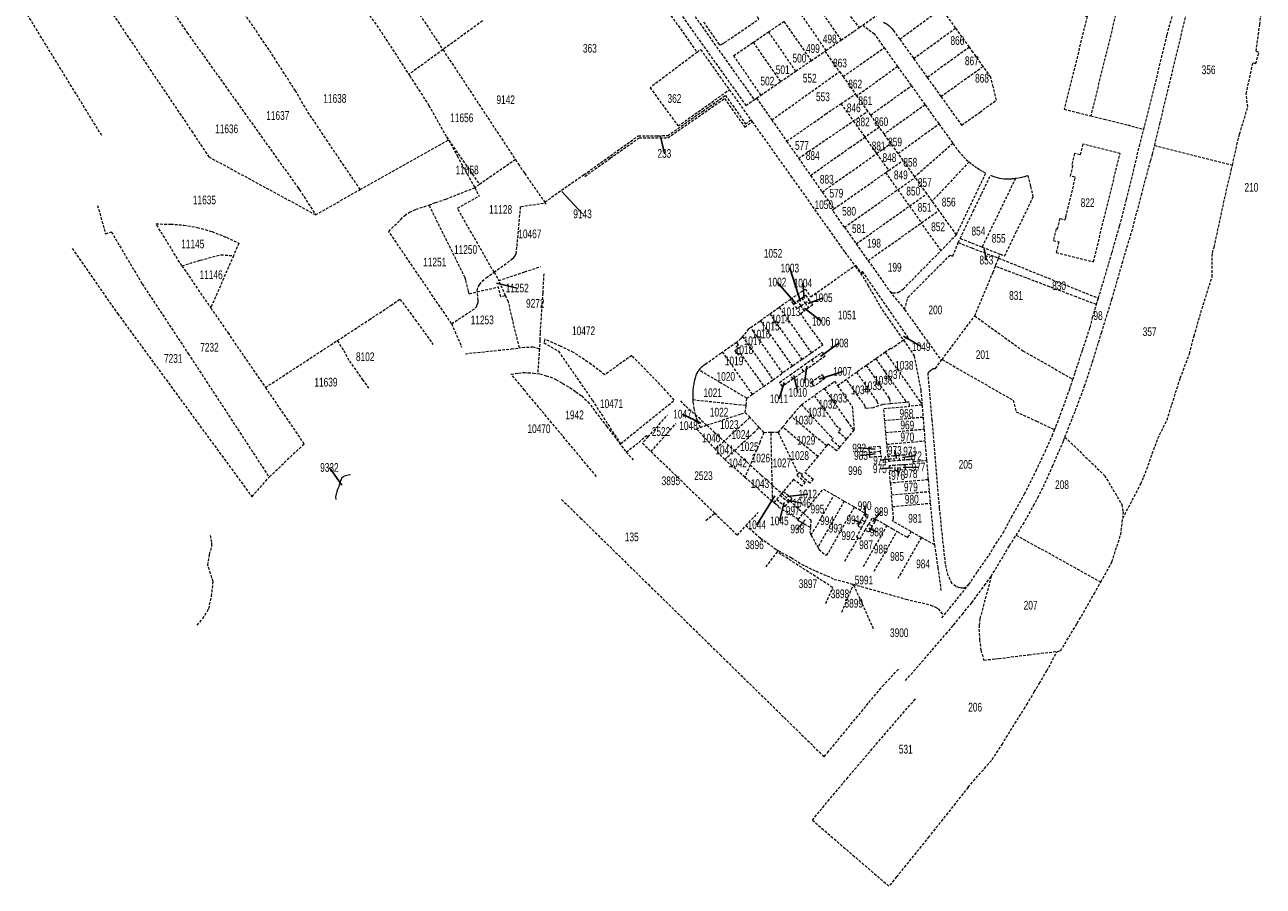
# Model space of a CAD drawing. Header units: metres. Extents: x 133573 to 134388, y 432380 to 433484.
# Tile 1 of 7: x 133771 to 134338, y 432380 to 432775. Entities that reach past the tile are written whole.
import ezdxf
from ezdxf.enums import TextEntityAlignment as Align

# ---------------------------------------------------------------- set-up
doc = ezdxf.new("R2010")
doc.units = ezdxf.units.M
doc.linetypes.add('DASHED2', pattern=[0.375, 0.25, -0.125])
doc.layers.add('2007', color=7, linetype='Continuous')
doc.layers.add('B-XX-AL-KADASTRALEGRENS-G', color=7, linetype='DASHED2', lineweight=18, true_color=0xc70000)
doc.styles.get("Standard").update_dxf_attribs({"font": 'arial.ttf'})

msp = doc.modelspace()

# ---------------------------------------------------------------- linework, layer by layer
at = {"layer": '2007'}
for points in [[(134062.205, 432723.995), (134064.014, 432716.177)], [(134016.965, 432698.745), (134026.514, 432688.486)], [(134210.585, 432672.295), (134211.578, 432667.313)], [(134126.345, 432648.305), (134121.525, 432663.644)], [(133987.065, 432656.735), (133996.594, 432654.509)], [(134124.445, 432647.285), (134115.682, 432657.216)], [(134128.095, 432649.765), (134127.514, 432656.778)], [(134129.855, 432647.425), (134136.863, 432650.058)], [(134128.245, 432645.235), (134135.841, 432639.248)], [(134173.535, 432632.365), (134181.708, 432627.65)], [(134135.545, 432623.175), (134144.167, 432629.315)], [(134129.265, 432618.655), (134128.244, 432611.055)], [(134123.275, 432614.415), (134125.177, 432606.672)], [(134134.965, 432612.665), (134145.628, 432616.314)], [(134118.895, 432611.205), (134116.558, 432603.751)], [(134080.655, 432592.615), (134072.325, 432596.71)], [(134160.555, 432580.655), (134153.294, 432581.189)], [(134170.475, 432576.435), (134169.592, 432580.128)], [(134160.635, 432578.465), (134154.119, 432577.764)], [(134168.035, 432576.195), (134162.868, 432575.56)], [(134173.085, 432576.765), (134178.854, 432577.59)], [(133916.265, 432564.105), (133910.508, 432572.278)], [(134168.605, 432572.045), (134162.741, 432571.69)], [(134170.965, 432572.205), (134171.115, 432568.582)], [(134173.405, 432572.285), (134180.44, 432572.452)], [(134114.685, 432559.315), (134106.362, 432546.02)], [(134118.925, 432556.245), (134116.733, 432547.773)], [(134120.385, 432557.265), (134126.959, 432555.953)], [(134120.505, 432558.905), (134129.705, 432560.073)], [(134156.315, 432549.555), (134155.807, 432554.76)], [(134159.595, 432547.435), (134163.402, 432552.058)], [(134128.525, 432548.325), (134124.945, 432544.091)], [(134154.415, 432546.705), (134150.621, 432548.26)], [(134157.775, 432544.445), (134161.284, 432542.71)]]:
    msp.add_lwpolyline(points, dxfattribs=at)
at = {"layer": 'B-XX-AL-KADASTRALEGRENS-G', "ltscale": 5}
for points in [[(134000.509, 432887.873), (134020.894, 432859.215), (134062.854, 432800.288), (134105.161, 432740.805)], [(133871.735, 432858.462), (133905.783, 432812.725), (133927.883, 432781), (133934.378, 432771.693), (133946.934, 432752.347)], [(133924.626, 432699.611), (133909.717, 432721.601), (133900.293, 432735.728), (133894.952, 432744.832), (133882.858, 432763.669), (133859.533, 432797.888), (133842.099, 432824.102), (133836.601, 432831.793)], [(133927.172, 432817.335), (133962.522, 432763.744)], [(134038.804, 432819.069), (134042.172, 432821.372), (134058.137, 432798.699), (134101.38, 432738.212), (134105.161, 432740.805)], [(134038.804, 432819.069), (134079.011, 432762.505)], [(133815.608, 432815.786), (133845.319, 432771.517), (133896.092, 432700.556), (133896.797, 432699.571), (133904.175, 432688.098)], [(134288.717, 432719.889), (134291.115, 432729.676), (134294.546, 432744.393), (134299.071, 432762.579), (134302.508, 432777.197), (134304.492, 432785.923), (134305.346, 432790.077), (134307.09, 432799.49), (134307.405, 432801.724)], [(133798.204, 432798.934), (133809.35, 432782.819), (133847.36, 432726.467), (133855.206, 432714.631)], [(134247.786, 432798.785), (134241.923, 432789.252), (134240.44, 432783.282), (134257.8, 432778.97), (134247.256, 432736.514), (134253.297, 432735.014), (134259.447, 432733.45)], [(134255.887, 432795.712), (134272.589, 432786.928), (134259.447, 432733.45)], [(134283.672, 432727.241), (134289.653, 432750.909), (134294.395, 432770.509), (134297.194, 432780.684), (134299.003, 432789), (134299.681, 432792.743), (134300.448, 432796.693), (134300.703, 432798.049)], [(134324.335, 432710.811), (134326.428, 432720.065), (134327.634, 432725.041), (134331.401, 432737.476), (134330.646, 432743.437), (134333.795, 432757.838), (134335.027, 432757.31), (134336.521, 432762.504), (134335.188, 432763.025), (134336.865, 432775.236), (134338.046, 432784.014), (134338.241, 432790.832), (134338.326, 432796.142), (134338.464, 432797.539)], [(134081.93, 432776.373), (134089.274, 432765.908), (134089.448, 432765.948), (134089.989, 432766.111), (134090.551, 432766.346), (134091.076, 432766.635), (134091.545, 432766.962), (134107.131, 432777.579), (134107.377, 432777.746), (134103.67, 432783.201), (134104.43, 432783.73)], [(134132.511, 432786.092), (134144.995, 432768.122)], [(134142.136, 432787.598), (134153.359, 432773.881)], [(133806.188, 432724.339), (133770.902, 432781.711)], [(134125.582, 432781.353), (134138.072, 432763.374)], [(134154.899, 432774.952), (134161.839, 432779.778)], [(134191.141, 432782.549), (134171.949, 432768.448)], [(134197.503, 432773.679), (134191.141, 432782.549)], [(133980.692, 432776.92), (133962.522, 432763.744)], [(134104.707, 432767.079), (134111.704, 432771.864)], [(134111.704, 432771.864), (134118.742, 432776.676)], [(134111.704, 432771.864), (134124.207, 432753.866)], [(134118.742, 432776.676), (134131.238, 432758.688)], [(134144.995, 432768.122), (134150.923, 432772.187), (134153.359, 432773.881)], [(134153.359, 432773.881), (134154.899, 432774.952)], [(134154.899, 432774.952), (134157.736, 432772.867), (134159.974, 432771.219), (134164.726, 432764.603)], [(134164.377, 432776.381), (134165.237, 432775.896), (134166.061, 432775.352), (134166.846, 432774.753), (134167.588, 432774.102), (134168.283, 432773.4), (134168.928, 432772.653)], [(134168.928, 432772.653), (134171.949, 432768.448)], [(134178.25, 432759.68), (134197.503, 432773.679)], [(134203.799, 432764.901), (134197.503, 432773.679)], [(134095.774, 432760.946), (134104.707, 432767.079)], [(134104.707, 432767.079), (134117.217, 432749.072)], [(134138.072, 432763.374), (134144.995, 432768.122)], [(134171.949, 432768.448), (134178.234, 432759.702), (134178.25, 432759.68)], [(133962.522, 432763.744), (133946.934, 432752.347)], [(133962.522, 432763.744), (133995.642, 432713.571)], [(134079.011, 432762.505), (134057.446, 432746.309), (134070.304, 432728.757), (134093.788, 432745.375)], [(134079.011, 432762.505), (134080.636, 432763.803), (134093.788, 432745.375)], [(134108.281, 432742.944), (134095.774, 432760.946)], [(134131.238, 432758.688), (134137.54, 432763.009)], [(134137.54, 432763.009), (134138.072, 432763.374)], [(134137.54, 432763.009), (134144.251, 432753.671)], [(134145.905, 432751.37), (134164.726, 432764.603)], [(134164.726, 432764.603), (134170.908, 432755.998)], [(134203.799, 432764.901), (134184.521, 432750.948)], [(134210.119, 432756.091), (134205.515, 432762.508), (134203.799, 432764.901)], [(134124.207, 432753.866), (134130.97, 432758.504), (134131.238, 432758.688)], [(134170.908, 432755.998), (134152.265, 432742.513)], [(134170.908, 432755.998), (134177.226, 432747.207)], [(134178.25, 432759.68), (134184.521, 432750.948)], [(134190.768, 432742.251), (134210.119, 432756.091)], [(134190.768, 432742.251), (134190.817, 432742.182), (134200.204, 432729.101), (134208.666, 432735.151), (134216.277, 432740.593), (134214.756, 432746.757), (134213.668, 432751.144), (134210.119, 432756.091)], [(133946.934, 432752.347), (133947.333, 432751.732), (133956.097, 432738.203), (133964.241, 432723.724)], [(134108.281, 432742.944), (134117.217, 432749.072)], [(134113.233, 432731.517), (134144.251, 432753.671)], [(134117.217, 432749.072), (134124.207, 432753.866)], [(134144.251, 432753.671), (134145.905, 432751.37)], [(134145.905, 432751.37), (134151.606, 432743.438)], [(134184.521, 432750.948), (134190.768, 432742.251)], [(134093.788, 432745.375), (134103.676, 432731.521)], [(134144.953, 432738.956), (134151.606, 432743.438)], [(134152.265, 432742.513), (134151.606, 432743.438)], [(134158.529, 432733.777), (134177.226, 432747.207)], [(134177.226, 432747.207), (134183.52, 432738.448)], [(134027.15, 432706.407), (134052.048, 432724.268), (134061.057, 432724.303), (134065.558, 432724.371), (134081.615, 432735.535), (134091.993, 432742.858), (134101.185, 432729.692), (134103.676, 432731.521)], [(134027.622, 432705.669), (134039.243, 432713.997), (134052.501, 432723.394), (134065.618, 432723.373), (134091.583, 432741.332), (134100.869, 432728.272), (134104.256, 432730.709)], [(134105.161, 432740.805), (134106.225, 432741.534)], [(134106.225, 432741.534), (134108.281, 432742.944)], [(134106.225, 432741.534), (134113.233, 432731.517)], [(134120.063, 432721.755), (134132.554, 432730.397), (134137.878, 432734.189), (134144.953, 432738.956)], [(134144.953, 432738.956), (134150.605, 432731.055)], [(134157.237, 432735.579), (134152.265, 432742.513)], [(134183.52, 432738.448), (134164.792, 432725.037)], [(134183.52, 432738.448), (134189.837, 432729.687)], [(134150.605, 432731.055), (134157.237, 432735.579)], [(134158.529, 432733.777), (134157.237, 432735.579)], [(134162.566, 432728.143), (134158.529, 432733.777)], [(134259.447, 432733.45), (134265.747, 432731.85), (134276.384, 432729.236), (134283.672, 432727.241)], [(134103.676, 432731.521), (134104.256, 432730.709)], [(134104.256, 432730.709), (134122.028, 432705.808), (134146.728, 432670.943), (134151.323, 432664.739)], [(134113.233, 432731.517), (134120.063, 432721.755)], [(134125.528, 432713.944), (134150.605, 432731.055)], [(134150.605, 432731.055), (134155.937, 432723.6)], [(134162.566, 432728.143), (134155.937, 432723.6)], [(134164.792, 432725.037), (134162.566, 432728.143)], [(134171.121, 432716.205), (134189.837, 432729.687)], [(134189.837, 432729.687), (134196.293, 432720.732)], [(134262.922, 432649.822), (134264.515, 432655.026), (134269.183, 432670.818), (134272.662, 432683.036), (134275.847, 432695.136), (134279.465, 432710.065), (134281.708, 432719.507), (134283.672, 432727.241)], [(133924.626, 432699.611), (133965.014, 432722.349)], [(133964.241, 432723.724), (133979.279, 432701.971)], [(133964.241, 432723.724), (133965.014, 432722.349)], [(133965.014, 432722.349), (133969.124, 432715.041), (133977.13, 432700.481)], [(134120.063, 432721.755), (134125.528, 432713.944)], [(134148.967, 432718.823), (134155.937, 432723.6)], [(134155.937, 432723.6), (134161.281, 432716.13)], [(134161.281, 432716.13), (134167.843, 432720.779)], [(134167.843, 432720.779), (134164.792, 432725.037)], [(134171.121, 432716.205), (134167.843, 432720.779)], [(134196.293, 432720.732), (134192.173, 432717.151), (134178.817, 432705.466)], [(134196.293, 432720.732), (134198.856, 432717.178)], [(134136.39, 432698.497), (134161.281, 432716.13)], [(134143.509, 432714.939), (134146.97, 432717.401)], [(134148.967, 432718.823), (134146.97, 432717.401)], [(134161.281, 432716.13), (134166.817, 432708.39)], [(134173.403, 432713.02), (134171.121, 432716.205)], [(134198.856, 432717.178), (134199.977, 432715.885), (134201.152, 432714.641), (134202.379, 432713.449), (134203.657, 432712.311)], [(134247.614, 432586.187), (134249.663, 432591.584), (134252.371, 432598.251), (134256.601, 432609.613), (134260.251, 432620.641), (134264.363, 432633.997), (134269.155, 432649.396), (134273.881, 432665.892), (134278.725, 432682.095), (134282.636, 432697.142), (134286.9, 432713.01), (134287.731, 432715.862), (134288.717, 432719.889)], [(134252.025, 432716.141), (134250.715, 432710.81)], [(134254.589, 432715.511), (134252.025, 432716.141)], [(134255.797, 432720.425), (134254.589, 432715.511)], [(134272.879, 432716.227), (134255.797, 432720.425)], [(134260.675, 432666.565), (134272.879, 432716.227)], [(134288.717, 432719.889), (134324.335, 432710.811)], [(133855.206, 432714.631), (133904.175, 432688.098)], [(133995.76, 432713.392), (133979.279, 432701.971)], [(133995.642, 432713.571), (133995.76, 432713.392)], [(133995.76, 432713.392), (133997.047, 432711.443), (133999.326, 432707.99), (134000, 432707.024)], [(134125.528, 432713.944), (134131.057, 432706.081)], [(134131.057, 432706.081), (134143.509, 432714.939)], [(134166.817, 432708.39), (134173.403, 432713.02)], [(134178.817, 432705.466), (134173.403, 432713.02)], [(134203.657, 432712.311), (134186.775, 432694.361)], [(134203.657, 432712.311), (134204.85, 432711.332), (134206.081, 432710.4), (134207.346, 432709.517), (134208.645, 432708.683), (134209.975, 432707.9), (134211.335, 432707.169)], [(134250.09, 432705.75), (134251.298, 432710.667)], [(134250.715, 432710.81), (134251.298, 432710.667)], [(134274.121, 432548.998), (134282.393, 432564.804), (134283.805, 432567.991), (134290.168, 432585.585), (134294.371, 432594.043), (134300.44, 432613.221), (134304.682, 432624.384), (134306.802, 432632.517), (134309.871, 432643.209), (134315.002, 432659.63), (134315.148, 432670.649), (134315.992, 432673.301), (134320.697, 432695.201), (134323.812, 432708.498), (134324.335, 432710.811)], [(134000, 432707.024), (134009.24, 432693.775)], [(134027.15, 432706.407), (134009.24, 432693.775)], [(134131.057, 432706.081), (134136.39, 432698.497)], [(134141.745, 432690.765), (134165.387, 432707.385)], [(134166.817, 432708.39), (134166.83, 432708.372), (134165.387, 432707.385)], [(134165.387, 432707.385), (134170.964, 432699.557)], [(134170.964, 432699.557), (134178.997, 432705.214)], [(134178.997, 432705.214), (134178.817, 432705.466)], [(134184.348, 432697.747), (134178.997, 432705.214)], [(134197.846, 432678.912), (134211.335, 432707.169)], [(134199.601, 432677.263), (134205.562, 432689.65), (134209.452, 432697.768), (134213.506, 432706.194)], [(134224.969, 432704.791), (134209.661, 432673.291)], [(134213.506, 432706.194), (134214.51, 432705.77), (134215.537, 432705.406), (134216.584, 432705.103), (134217.646, 432704.861), (134218.721, 432704.683), (134219.805, 432704.568), (134220.893, 432704.518), (134221.983, 432704.531)], [(134221.983, 432704.531), (134223.479, 432704.624), (134224.969, 432704.791)], [(134224.969, 432704.791), (134226.394, 432705.02), (134227.806, 432705.316), (134229.202, 432705.679), (134230.58, 432706.108)], [(134230.58, 432706.108), (134231.783, 432701.09), (134232.947, 432696.239)], [(134248.009, 432687.219), (134252.422, 432705.18)], [(134252.072, 432705.266), (134250.09, 432705.75)], [(134252.422, 432705.18), (134252.072, 432705.266)], [(133904.175, 432688.098), (133924.626, 432699.611)], [(133956.165, 432692.548), (133956.209, 432692.562), (133959.194, 432693.661), (133963.891, 432695.24), (133977.13, 432700.481)], [(133979.279, 432701.971), (133977.13, 432700.481)], [(133977.13, 432700.481), (133979.131, 432696.642)], [(134136.39, 432698.497), (134141.745, 432690.765)], [(134146.542, 432682.359), (134170.964, 432699.557)], [(134170.964, 432699.557), (134176.311, 432692.051)], [(133804.265, 432692.394), (133807.871, 432679.389), (133810.56, 432680.23), (133824.72, 432656.403), (133845.853, 432624.411), (133882.906, 432567.821)], [(133937.675, 432680.475), (133943.205, 432685.935), (133945.007, 432687.781), (133947.259, 432689.222), (133950.199, 432690.616), (133956.165, 432692.548)], [(133974.541, 432651.801), (133974.25, 432653.074), (133973.036, 432658.027), (133972.691, 432659.218), (133956.165, 432692.548)], [(133985.955, 432661.74), (133969.187, 432691.055), (133979.131, 432696.642)], [(134000, 432692.145), (134009.464, 432693.455)], [(134009.24, 432693.775), (134009.464, 432693.455)], [(134009.464, 432693.455), (134009.874, 432692.866)], [(134176.311, 432692.051), (134184.348, 432697.747)], [(134186.775, 432694.361), (134184.348, 432697.747)], [(134189.85, 432690.069), (134186.775, 432694.361)], [(134232.947, 432696.239), (134225.403, 432680.5)], [(133985.955, 432661.74), (133992.128, 432666.115), (133994.069, 432667.715), (133994.981, 432668.554), (133995.487, 432669.077), (133996.074, 432670.095), (133996.495, 432673.685), (133998.173, 432691.892), (134000, 432692.145)], [(134146.542, 432682.359), (134140.977, 432690.219), (134141.745, 432690.765)], [(134151.919, 432674.763), (134176.311, 432692.051)], [(134176.311, 432692.051), (134181.793, 432684.359)], [(134181.793, 432684.359), (134189.85, 432690.069)], [(134197.846, 432678.912), (134189.85, 432690.069)], [(134248.009, 432687.219), (134247.669, 432685.836)], [(133831.088, 432683.854), (133837.808, 432683.827), (133843.789, 432683.336), (133849.955, 432682.306), (133856.659, 432680.39), (133863.346, 432677.764), (133869.044, 432675.041)], [(133842.892, 432664.66), (133831.088, 432683.854)], [(134146.542, 432682.359), (134151.919, 432674.763)], [(134157.375, 432667.056), (134181.793, 432684.359)], [(134190.838, 432671.664), (134181.793, 432684.359)], [(134243.547, 432681.638), (134242.237, 432676.306)], [(134244.13, 432681.495), (134243.547, 432681.638)], [(134244.13, 432681.495), (134245.338, 432686.412)], [(134245.338, 432686.412), (134247.318, 432685.922)], [(134247.318, 432685.922), (134247.669, 432685.836)], [(133966.525, 432638.14), (133937.675, 432680.475)], [(134174.122, 432644.646), (134175.598, 432650.139), (134194.965, 432669.608), (134196.231, 432669.131), (134198.66, 432675.307)], [(134197.846, 432678.912), (134190.838, 432671.664)], [(134198.66, 432675.307), (134199.601, 432677.263)], [(134198.66, 432675.307), (134204.86, 432672.869), (134217.198, 432668.197)], [(134199.601, 432677.263), (134209.661, 432673.291)], [(134219.993, 432669.213), (134225.403, 432680.5)], [(134242.237, 432676.306), (134244.8, 432675.676)], [(134244.8, 432675.676), (134243.593, 432670.763)], [(133792.667, 432672.651), (133813.478, 432642.746), (133875.001, 432558.876), (133882.906, 432567.821)], [(133842.892, 432664.66), (133851.503, 432667.321), (133860.798, 432669.738), (133866.553, 432669.316)], [(133869.044, 432675.041), (133866.553, 432669.316)], [(134151.919, 432674.763), (134157.375, 432667.056)], [(134167.427, 432652.856), (134168.666, 432652.229), (134171.154, 432652.477), (134173.465, 432654.016), (134190.838, 432671.664)], [(134209.661, 432673.291), (134217.935, 432670.025)], [(134217.198, 432668.197), (134217.935, 432670.025)], [(134217.935, 432670.025), (134219.993, 432669.213)], [(134243.593, 432670.763), (134260.675, 432666.565)], [(133842.892, 432664.66), (133856.143, 432645.399)], [(133866.553, 432669.316), (133856.143, 432645.399)], [(134000, 432661.911), (134007.237, 432664.336)], [(134121.809, 432649.311), (134128.53, 432654.05), (134131.065, 432650.455), (134151.323, 432664.739)], [(134151.323, 432664.739), (134151.687, 432664.995), (134154.568, 432660.91), (134154.706, 432661.202), (134154.747, 432661.562), (134154.703, 432662.021), (134175.544, 432631.895), (134173.589, 432630.546)], [(134151.323, 432664.739), (134151.627, 432664.328), (134154.898, 432659.818), (134157.336, 432655.859), (134162.824, 432646.076), (134173.589, 432630.546)], [(134157.375, 432667.056), (134167.427, 432652.856)], [(134206.233, 432641.751), (134214.63, 432661.746), (134215.694, 432664.45)], [(134215.694, 432664.45), (134215.953, 432665.109), (134217.198, 432668.197)], [(134262.029, 432646.904), (134252.87, 432650.4), (134240.59, 432655.06), (134229.82, 432659.1), (134215.694, 432664.45)], [(134217.198, 432668.197), (134262.922, 432649.822)], [(133978.309, 432652.716), (133978.239, 432653.403), (133978.616, 432655.037), (133979.29, 432656.032), (133980.547, 432657.67), (133982.379, 432659.205), (133985.955, 432661.74)], [(133985.955, 432661.74), (133988.107, 432657.927)], [(133988.107, 432657.927), (134000, 432661.911)], [(134008.713, 432661.044), (134008.252, 432652.175), (134007.025, 432633.855), (134006.984, 432630.664), (134006.746, 432626.49)], [(133966.525, 432638.14), (133977.321, 432645.212), (133977.85, 432645.823), (133978.232, 432646.941), (133978.632, 432647.773), (133978.7, 432648.927), (133978.309, 432652.716)], [(133974.541, 432651.801), (133978.309, 432652.716)], [(133978.309, 432652.716), (133987.985, 432655.065)], [(133990.985, 432650.931), (133989.082, 432650.488), (133987.985, 432655.065)], [(133988.132, 432657.873), (133988.107, 432657.927)], [(133991.263, 432650.996), (133988.132, 432657.873)], [(134167.427, 432652.856), (134174.122, 432644.646)], [(133914.133, 432630.414), (133928.721, 432639.944), (133938.687, 432646.483), (133942.878, 432649.401), (133949.869, 432639.987), (133957.98, 432628.66)], [(133990.985, 432650.931), (133991.263, 432650.996)], [(133992.562, 432648.144), (133991.263, 432650.996)], [(133997.569, 432627.039), (133994.564, 432639.596), (133994.414, 432640.285), (133992.562, 432648.144)], [(134121.809, 432649.311), (134116.695, 432645.65)], [(134123.215, 432647.317), (134121.809, 432649.311)], [(134123.215, 432647.317), (134125.055, 432648.614)], [(134126.64, 432646.367), (134124.802, 432645.07), (134123.215, 432647.317)], [(134125.055, 432648.614), (134125.973, 432649.263), (134126.893, 432649.912)], [(134126.64, 432646.367), (134125.055, 432648.614)], [(134126.64, 432646.367), (134128.478, 432647.664)], [(134126.893, 432649.912), (134128.731, 432651.209), (134130.317, 432648.962)], [(134126.893, 432649.912), (134128.478, 432647.664)], [(134128.478, 432647.664), (134130.317, 432648.962)], [(134128.478, 432647.664), (134130.064, 432645.417)], [(134130.317, 432648.962), (134131.902, 432646.714), (134130.064, 432645.417)], [(134251.256, 432612.672), (134252.319, 432615.965), (134255.717, 432626.176), (134259.109, 432636.487), (134260.239, 432641.059), (134262.029, 432646.904)], [(134262.029, 432646.904), (134262.922, 432649.822)], [(133856.143, 432645.399), (133863.946, 432634.057), (133881.19, 432608.894)], [(134107.987, 432639.537), (134112.378, 432642.657)], [(134112.378, 432642.657), (134116.695, 432645.65)], [(134112.378, 432642.657), (134127.071, 432621.771)], [(134116.695, 432645.65), (134131.374, 432624.78)], [(134131.374, 432624.78), (134136.606, 432628.458), (134132.394, 432634.379), (134126.416, 432642.783), (134128.226, 432644.12)], [(134128.226, 432644.12), (134126.64, 432646.367)], [(134130.064, 432645.417), (134128.226, 432644.12)], [(134174.122, 432644.646), (134190.933, 432621.223)], [(134191.303, 432621.719), (134206.233, 432641.751)], [(134206.233, 432641.751), (134228.309, 432625.748), (134251.256, 432612.672)], [(133966.525, 432638.14), (133971.12, 432627.39)], [(134103.578, 432636.444), (134102.633, 432635.781), (134100.584, 432633.117), (134099.866, 432632.299)], [(134103.578, 432636.444), (134107.987, 432639.537)], [(134118.242, 432615.54), (134108.093, 432630.007), (134106.514, 432632.258), (134104.932, 432634.512), (134103.578, 432636.444)], [(134107.987, 432639.537), (134122.663, 432618.651)], [(133881.19, 432608.894), (133914.133, 432630.414)], [(133914.133, 432630.414), (133917.047, 432625.823), (133919.664, 432621.049), (133922.928, 432616.435), (133925.65, 432612.487), (133928.5, 432608.62)], [(134099.866, 432632.299), (134099.021, 432631.35), (134097.043, 432629.554)], [(134099.866, 432632.299), (134112.719, 432614.019), (134113.829, 432612.438)], [(134173.589, 432630.546), (134170.239, 432628.191), (134167.829, 432626.497), (134167.641, 432626.767), (134165.255, 432625.089)], [(134173.589, 432630.546), (134178.484, 432623.485), (134181.522, 432607.751), (134182.066, 432601.179)], [(133972.86, 432624.4), (133993.978, 432626.615), (133997.569, 432627.039)], [(134000, 432627.186), (133997.569, 432627.039)], [(134006.746, 432626.49), (134003.952, 432627.424), (134000, 432627.186)], [(134006.746, 432626.49), (134005.964, 432615.314)], [(134090.765, 432625.125), (134089.948, 432624.548), (134083.771, 432620.19)], [(134097.043, 432629.554), (134090.765, 432625.125)], [(134104.372, 432605.784), (134090.765, 432625.125)], [(134097.043, 432629.554), (134097.336, 432629.137), (134098.633, 432627.299), (134096.386, 432625.714), (134097.684, 432623.875), (134098.807, 432624.668), (134109.555, 432609.427)], [(134127.071, 432621.771), (134131.374, 432624.78)], [(134131.489, 432621.649), (134136.392, 432625.108), (134137.715, 432623.226), (134132.812, 432619.768)], [(134165.255, 432625.089), (134160.943, 432622.058)], [(134165.255, 432625.089), (134180.975, 432602.732), (134182.066, 432601.179)], [(134083.771, 432620.19), (134083.151, 432619.753), (134082.007, 432618.963), (134081.457, 432618.561), (134080.921, 432618.076), (134080.595, 432617.781), (134080.306, 432617.483), (134079.934, 432617.044), (134079.85, 432616.936)], [(134122.663, 432618.651), (134118.242, 432615.54)], [(134127.071, 432621.771), (134122.663, 432618.651)], [(134126.586, 432618.191), (134131.489, 432621.649)], [(134132.812, 432619.768), (134127.909, 432616.309)], [(134131.489, 432621.649), (134132.812, 432619.768)], [(134156.53, 432618.946), (134152.114, 432615.84)], [(134160.943, 432622.058), (134156.53, 432618.946)], [(134156.53, 432618.946), (134166.864, 432604.232), (134167.25, 432603.682), (134167.481, 432601.445)], [(134160.943, 432622.058), (134174.367, 432602.966), (134174.448, 432602.075)], [(134203.536, 432518.676), (134201.636, 432516.962), (134200.133, 432516.972), (134199.018, 432517.206), (134197.586, 432517.722), (134195.801, 432519.117), (134194.079, 432522.818), (134192.867, 432528.051), (134191.598, 432539.286), (134190.14, 432553.713), (134186.753, 432593.849), (134184.88, 432615.258), (134185.232, 432616.079), (134186.276, 432617.042), (134187.144, 432617.594), (134188.241, 432617.66), (134190.558, 432620.8), (134190.933, 432621.223)], [(134190.933, 432621.223), (134191.303, 432621.719)], [(134191.303, 432621.719), (134223.851, 432603.062), (134225.169, 432597.735), (134226.812, 432597.032), (134234.532, 432593.487), (134242.874, 432589.539)], [(133993.782, 432615.041), (133997.137, 432615.505), (133999.107, 432615.786), (134000, 432615.742)], [(134000, 432607.582), (133993.782, 432615.041)], [(134000, 432615.742), (134001.529, 432615.668), (134004.092, 432615.559), (134005.964, 432615.314)], [(134005.964, 432615.314), (134006.957, 432615.184), (134009.826, 432614.293), (134011.592, 432613.784), (134014.307, 432612.652), (134017.351, 432610.825), (134020.741, 432608.908), (134023.512, 432606.918), (134026.131, 432605.062), (134028.948, 432602.357), (134037.568, 432591.149), (134046.551, 432579.295)], [(134079.85, 432616.936), (134079.736, 432616.774), (134079.405, 432616.306), (134078.938, 432615.465), (134078.499, 432614.417), (134078.128, 432613.261), (134077.885, 432612.334), (134077.715, 432611.681), (134077.484, 432610.426), (134077.258, 432609.005), (134077.116, 432607.623), (134077.034, 432606.38), (134077.003, 432605.217), (134077.007, 432604.291), (134077.03, 432603.515), (134077.038, 432603.359)], [(134089.752, 432611.093), (134079.85, 432616.936)], [(134113.829, 432612.438), (134118.242, 432615.54)], [(134123.006, 432612.851), (134118.103, 432609.393), (134116.78, 432611.274), (134121.682, 432614.733)], [(134121.682, 432614.733), (134126.586, 432618.191)], [(134123.006, 432612.851), (134121.682, 432614.733)], [(134127.909, 432616.309), (134123.006, 432612.851)], [(134127.909, 432616.309), (134126.586, 432618.191)], [(134152.114, 432615.84), (134147.496, 432612.603)], [(134152.114, 432615.84), (134161.428, 432602.593), (134162.163, 432600.47)], [(133881.19, 432608.894), (133898.92, 432583.021), (133882.906, 432567.821)], [(134032.879, 432568.14), (134000, 432607.582)], [(134101.82, 432603.989), (134089.752, 432611.093)], [(134104.372, 432605.784), (134109.555, 432609.427)], [(134109.555, 432609.427), (134113.829, 432612.438)], [(134137.377, 432608.499), (134132.766, 432605.257)], [(134137.377, 432608.499), (134141.989, 432611.742), (134143.405, 432609.727)], [(134150.855, 432589.367), (134148.068, 432593.353), (134147.965, 432593.438), (134147.864, 432593.582), (134137.377, 432608.499)], [(134147.496, 432612.603), (134143.405, 432609.727)], [(134143.405, 432609.727), (134150.075, 432600.241), (134151.038, 432589.587), (134150.855, 432589.367)], [(134162.163, 432600.47), (134159.666, 432599.602), (134156.19, 432599.239), (134156.086, 432600.385), (134147.496, 432612.603)], [(134242.874, 432589.539), (134243.49, 432591.017), (134246.249, 432598.488), (134249.783, 432608.107), (134251.256, 432612.672)], [(134071.364, 432602.841), (134073.815, 432600.313), (134078.144, 432596.548)], [(134077.038, 432603.359), (134077.133, 432602), (134077.507, 432599.266), (134077.909, 432597.363), (134078.144, 432596.548)], [(134077.038, 432603.359), (134096.192, 432601.299)], [(134101.458, 432600.732), (134101.82, 432603.989)], [(134101.82, 432603.989), (134104.372, 432605.784)], [(134126.802, 432601.064), (134132.766, 432605.257)], [(134132.766, 432605.257), (134134.875, 432602.251), (134138.34, 432597.514), (134138.446, 432597.589), (134142.628, 432591.561), (134144.753, 432589.815), (134143.714, 432588.562), (134147.548, 432585.38)], [(134167.481, 432601.445), (134164.079, 432601.137), (134162.163, 432600.47)], [(134174.448, 432602.075), (134167.481, 432601.445)], [(134176.399, 432600.344), (134176.223, 432602.235), (134174.448, 432602.075)], [(134056.55, 432586.292), (134065.468, 432596.255)], [(134078.144, 432596.548), (134079.745, 432595.155), (134083.44, 432591.648)], [(134078.144, 432596.548), (134078.556, 432595.118), (134078.837, 432594.178), (134079.149, 432593.462), (134080.051, 432591.366), (134080.402, 432590.647)], [(134083.44, 432591.648), (134099.137, 432596.82)], [(134096.192, 432601.299), (134101.458, 432600.732)], [(134099.137, 432596.82), (134101.106, 432597.469)], [(134101.106, 432597.469), (134101.458, 432600.732)], [(134101.106, 432597.469), (134103.228, 432595.14)], [(134122.239, 432595.597), (134126.802, 432601.064)], [(134126.802, 432601.064), (134139.742, 432587.002), (134141.31, 432585.693), (134140.635, 432584.879), (134144.483, 432581.686)], [(134165.027, 432593.652), (134164.521, 432599.269), (134176.399, 432600.344)], [(134182.093, 432600.857), (134176.399, 432600.344)], [(134182.066, 432601.179), (134182.093, 432600.857)], [(134182.093, 432600.857), (134182.558, 432595.237)], [(134057.915, 432579.581), (134069.349, 432592.485)], [(134087.391, 432580.596), (134078.643, 432590.042), (134080.402, 432590.647)], [(134080.402, 432590.647), (134083.44, 432591.648)], [(134083.44, 432591.648), (134086.766, 432588.493), (134091.4, 432584.277)], [(134101.365, 432593.431), (134091.4, 432584.277)], [(134103.228, 432595.14), (134101.365, 432593.431)], [(134107.488, 432590.512), (134103.228, 432595.14)], [(134104.87, 432588.099), (134107.488, 432590.512)], [(134107.488, 432590.512), (134109.622, 432588.193)], [(134118.201, 432590.759), (134116.192, 432588.352)], [(134118.201, 432590.759), (134120.022, 432592.941), (134122.239, 432595.597)], [(134134.348, 432577.295), (134118.201, 432590.759)], [(134138.386, 432582.152), (134122.239, 432595.597)], [(134182.558, 432595.237), (134165.027, 432593.652)], [(134165.515, 432588.273), (134165.027, 432593.652)], [(134182.558, 432595.237), (134183.004, 432589.855)], [(134046.551, 432579.295), (134052.349, 432583.741), (134055.827, 432586.992), (134056.55, 432586.292)], [(134056.55, 432586.292), (134053.966, 432583.406), (134057.915, 432579.581)], [(134096.091, 432580.01), (134104.87, 432588.099)], [(134109.622, 432588.193), (134107.726, 432583.755)], [(134112.9, 432588.272), (134109.622, 432588.193)], [(134116.192, 432588.352), (134112.9, 432588.272)], [(134113.205, 432575.434), (134112.9, 432588.272)], [(134116.192, 432588.352), (134125.33, 432569.388)], [(134147.548, 432585.38), (134144.483, 432581.686)], [(134150.855, 432589.367), (134147.548, 432585.38)], [(134165.515, 432588.273), (134183.004, 432589.855)], [(134166, 432582.896), (134165.515, 432588.273)], [(134166, 432582.896), (134183.446, 432584.473)], [(134183.004, 432589.855), (134183.295, 432586.337), (134183.446, 432584.473)], [(134183.446, 432584.473), (134184.166, 432575.563)], [(134203.536, 432518.676), (134207.494, 432524.517), (134212.854, 432532.042), (134214.941, 432535.669), (134219.251, 432542.332), (134223.132, 432549.469), (134229.106, 432560.134), (134234.381, 432570.757), (134238.467, 432579.508), (134241.737, 432586.809), (134242.874, 432589.539)], [(134225.227, 432541.255), (134228.427, 432546.281), (134233.229, 432554.774), (134235.21, 432558.495), (134238.516, 432565.198), (134241.963, 432572.91), (134246.98, 432584.518), (134247.614, 432586.187)], [(134247.614, 432586.187), (134265.746, 432568.619), (134273.642, 432555.375), (134274.243, 432552.008), (134274.121, 432548.998)], [(134046.551, 432579.295), (134049.724, 432575.744)], [(134057.915, 432579.581), (134087.083, 432551.321)], [(134091.4, 432584.277), (134087.391, 432580.596)], [(134091.673, 432575.937), (134087.391, 432580.596)], [(134091.4, 432584.277), (134096.091, 432580.01)], [(134091.673, 432575.937), (134092.94, 432577.105), (134096.091, 432580.01)], [(134096.091, 432580.01), (134103.342, 432573.412)], [(134107.733, 432583.744), (134103.342, 432573.412)], [(134107.726, 432583.755), (134107.733, 432583.744)], [(134138.386, 432582.152), (134134.348, 432577.295)], [(134144.483, 432581.686), (134142.95, 432579.839), (134139.112, 432583.025), (134138.386, 432582.152)], [(134158, 432579.22), (134157.783, 432581.61), (134162.763, 432582.061), (134162.978, 432579.67)], [(134162.978, 432579.67), (134163.195, 432577.28), (134158.215, 432576.83), (134158, 432579.22)], [(134158, 432579.22), (134162.978, 432579.67)], [(134166.718, 432577.298), (134166.508, 432577.279), (134166, 432582.896)], [(134100.962, 432567.801), (134091.673, 432575.937)], [(134103.342, 432573.412), (134100.962, 432567.801)], [(134103.342, 432573.412), (134108.439, 432568.775)], [(134113.471, 432564.227), (134113.205, 432575.434)], [(134134.348, 432577.295), (134128.372, 432570.105), (134132.22, 432566.912), (134130.688, 432565.065), (134126.84, 432568.258), (134127.351, 432568.848), (134125.891, 432570.064), (134125.33, 432569.388)], [(134169.245, 432577.526), (134166.718, 432577.298)], [(134169.451, 432575.235), (134166.924, 432575.007), (134166.718, 432577.298)], [(134169.632, 432573.243), (134167.105, 432573.015), (134167.312, 432570.725)], [(134171.613, 432577.74), (134169.245, 432577.526)], [(134169.451, 432575.235), (134169.245, 432577.526)], [(134171.82, 432575.449), (134169.451, 432575.235)], [(134172, 432573.457), (134169.632, 432573.243)], [(134169.839, 432570.953), (134169.632, 432573.243)], [(134174.188, 432575.664), (134173.981, 432577.954), (134171.613, 432577.74)], [(134171.82, 432575.449), (134171.613, 432577.74)], [(134174.188, 432575.664), (134171.82, 432575.449)], [(134172, 432573.457), (134173.325, 432573.577), (134174.367, 432573.671)], [(134172.207, 432571.167), (134172, 432573.457)], [(134172.207, 432571.167), (134174.575, 432571.381), (134174.508, 432572.109), (134174.367, 432573.671)], [(134178.095, 432575.013), (134178, 432576.008), (134174.188, 432575.664)], [(134174.367, 432573.671), (134178.19, 432574.017), (134178.095, 432575.013)], [(134178.095, 432575.013), (134184.166, 432575.563)], [(134184.166, 432575.563), (134184.809, 432567.609), (134184.897, 432566.651)], [(133920.137, 432568.855), (133919.152, 432568.768), (133918.571, 432568.635), (133917.946, 432568.456), (133917.41, 432568.277), (133916.964, 432568.143), (133916.473, 432567.697), (133916.116, 432567.295), (133915.848, 432566.759), (133915.624, 432566.224), (133915.401, 432565.464), (133915.044, 432564.259), (133914.776, 432563.366), (133914.285, 432562.205), (133913.972, 432561.223), (133913.883, 432560.821), (133913.66, 432560.196), (133913.481, 432559.392), (133913.347, 432558.857), (133913.401, 432557.496)], [(134100.962, 432567.801), (134103.955, 432565.18)], [(134108.439, 432568.775), (134113.471, 432564.227)], [(134125.33, 432569.388), (134124.752, 432568.692), (134128.597, 432565.501), (134127.065, 432563.653), (134123.219, 432566.845), (134120.803, 432563.935)], [(134167.612, 432565.088), (134167.103, 432570.706), (134167.312, 432570.725)], [(134167.312, 432570.725), (134169.839, 432570.953)], [(134169.839, 432570.953), (134172.207, 432571.167)], [(134103.955, 432565.18), (134113.65, 432556.692)], [(134113.65, 432556.692), (134113.471, 432564.227)], [(134113.471, 432564.227), (134117.799, 432560.315)], [(134120.803, 432563.935), (134118.62, 432561.306)], [(134128.526, 432552.247), (134136.889, 432562.327), (134141.783, 432559.525)], [(134184.897, 432566.651), (134167.612, 432565.088)], [(134167.612, 432565.088), (134168.098, 432559.71)], [(134184.897, 432566.651), (134185.388, 432561.273)], [(134016.94, 432557.57), (134025.583, 432549.101), (134056.67, 432518.642), (134075.696, 432500)], [(134113.65, 432556.692), (134114.312, 432556.112)], [(134114.312, 432556.112), (134115.554, 432557.612)], [(134125.378, 432548.456), (134115.94, 432554.311), (134116.261, 432554.699), (134115.201, 432555.334), (134114.312, 432556.112)], [(134115.554, 432557.612), (134117.087, 432559.458)], [(134115.554, 432557.612), (134119.402, 432554.419), (134120.934, 432556.266)], [(134117.087, 432559.458), (134117.799, 432560.315)], [(134120.934, 432556.266), (134117.087, 432559.458)], [(134117.799, 432560.315), (134118.62, 432561.306)], [(134117.799, 432560.315), (134121.51, 432556.96)], [(134118.62, 432561.306), (134122.467, 432558.113), (134121.51, 432556.96)], [(134120.934, 432556.266), (134121.51, 432556.96)], [(134121.51, 432556.96), (134127.753, 432551.318)], [(134131.341, 432541.304), (134141.783, 432559.525)], [(134146.47, 432556.842), (134134.351, 432535.694)], [(134141.783, 432559.525), (134146.47, 432556.842)], [(134146.47, 432556.842), (134151.157, 432554.16)], [(134168.098, 432559.71), (134185.388, 432561.273)], [(134168.584, 432554.334), (134168.098, 432559.71)], [(134185.388, 432561.273), (134185.879, 432555.896)], [(134083.057, 432548.031), (134087.083, 432551.321)], [(134087.083, 432551.321), (134097.519, 432541.21), (134101.391, 432545.65)], [(134101.391, 432545.65), (134107.059, 432551.574)], [(134125.378, 432548.456), (134127.753, 432551.318)], [(134127.753, 432551.318), (134128.526, 432552.247)], [(134127.753, 432551.318), (134131.196, 432548.206)], [(134138.394, 432531.889), (134151.157, 432554.16)], [(134151.157, 432554.16), (134156.052, 432551.357), (134155.946, 432551.173)], [(134155.946, 432551.173), (134154.266, 432548.241)], [(134155.913, 432547.296), (134157.594, 432550.229), (134155.946, 432551.173)], [(134177.092, 432542.851), (134168.554, 432547.776), (134169.09, 432548.716), (134168.584, 432554.334)], [(134168.584, 432554.334), (134185.879, 432555.896)], [(134185.879, 432555.896), (134187.384, 432539.436), (134187.79, 432536.753)], [(134101.391, 432545.65), (134108.129, 432539.853), (134114.84, 432535.002), (134116.088, 432534.194)], [(134130.924, 432544.82), (134128.612, 432546.033), (134126.655, 432547.197), (134125.489, 432547.803), (134125.054, 432548.074), (134125.378, 432548.456)], [(134130.924, 432544.82), (134130.736, 432542.473), (134131.341, 432541.304)], [(134131.196, 432548.206), (134130.924, 432544.82)], [(134154.266, 432548.241), (134152.689, 432545.49), (134154.337, 432544.546)], [(134155.913, 432547.296), (134154.266, 432548.241)], [(134154.337, 432544.546), (134155.913, 432547.296)], [(134165.964, 432545.676), (134154.95, 432526.427)], [(134156.074, 432543.55), (134157.651, 432546.3)], [(134159.298, 432545.356), (134157.722, 432542.606), (134156.074, 432543.55)], [(134157.651, 432546.3), (134159.333, 432549.232), (134160.978, 432548.29)], [(134159.298, 432545.356), (134157.651, 432546.3)], [(134160.978, 432548.29), (134160.438, 432547.344), (134159.298, 432545.356)], [(134160.978, 432548.29), (134161.084, 432548.471), (134164.622, 432546.444), (134165.964, 432545.676)], [(134165.964, 432545.676), (134168.579, 432544.178), (134170.662, 432542.985)], [(134263.981, 432519.8), (134269.103, 432528.981), (134273.163, 432541.534), (134274.121, 432548.998)], [(133849.866, 432500), (133852.49, 432503.02), (133855.21, 432507.53), (133856.52, 432513.24), (133857.24, 432519.97), (133854.82, 432527.51), (133855.62, 432532.37), (133856.7, 432536.44), (133856.59, 432538.02), (133855.93, 432541.75)], [(134131.341, 432541.304), (134132.998, 432538.104), (134134.351, 432535.694)], [(134152.807, 432540.076), (134146.553, 432529.161)], [(134154.337, 432544.546), (134152.03, 432540.521), (134152.807, 432540.076)], [(134152.807, 432540.076), (134153.767, 432539.527), (134156.074, 432543.55)], [(134160.201, 432524.73), (134170.662, 432542.985)], [(134170.662, 432542.985), (134175.277, 432540.341), (134175.556, 432540.182), (134175.658, 432540.359), (134177.092, 432542.851)], [(134181.788, 432540.174), (134171, 432521.356)], [(134181.788, 432540.174), (134177.092, 432542.851)], [(134187.79, 432536.753), (134181.788, 432540.174)], [(134213.816, 432522.385), (134222.2, 432536.502), (134225.227, 432541.255)], [(134225.227, 432541.255), (134263.981, 432519.8)], [(134115.668, 432533.646), (134110.374, 432526.531)], [(134116.088, 432534.194), (134115.668, 432533.646)], [(134137.989, 432509.939), (134141.181, 432517.25), (134115.668, 432533.646)], [(134116.088, 432534.194), (134122.079, 432530.963), (134126.902, 432527.968), (134133.47, 432524.68), (134138.6, 432522.63), (134141.896, 432521), (134147.38, 432519.659), (134150.667, 432518.732)], [(134134.351, 432535.694), (134134.901, 432534.713), (134138.066, 432531.999)], [(134187.79, 432536.753), (134189.364, 432526.341), (134190.785, 432515.916)], [(134196.521, 432500), (134196.578, 432500.066), (134200.577, 432505), (134204.87, 432510.306), (134210.748, 432518.243), (134213.816, 432522.385)], [(134213.816, 432522.385), (134208.615, 432502.957), (134208.348, 432500)], [(134145.394, 432506.025), (134150.667, 432518.732)], [(134159.153, 432500), (134150.667, 432518.732)], [(134150.667, 432518.732), (134174.807, 432511.92), (134186.002, 432509.225), (134188.252, 432508.262), (134189.438, 432507.483), (134191.508, 432504.974)], [(134191.133, 432503.325), (134195.895, 432509.113), (134203.536, 432518.676)], [(134252.696, 432500), (134253.251, 432500.913), (134260.96, 432514.384), (134263.981, 432519.8)], [(134075.696, 432500), (134089.642, 432486.336), (134118.891, 432457.677), (134137.214, 432439.725)], [(134159.895, 432498.361), (134159.153, 432500)], [(134174.523, 432474.61), (134186.738, 432488.59), (134193.087, 432495.989), (134196.521, 432500)], [(134208.348, 432500), (134208.179, 432498.13), (134208.489, 432493.405), (134209.06, 432488.532), (134210.456, 432483.999), (134215.807, 432484.551), (134217.29, 432484.704), (134231.018, 432486.449), (134244.051, 432487.984)], [(134244.051, 432487.984), (134245.579, 432488.281), (134252.696, 432500)], [(134203.241, 432425.725), (134214.227, 432438.415), (134218.762, 432445.323), (134223.644, 432453.401), (134228.848, 432461.612), (134230.135, 432463.644), (134233.553, 432469.433), (134235.885, 432473.382), (134239.283, 432479.137), (134244.051, 432487.984)], [(134137.214, 432439.725), (134138.775, 432441.537), (134157.723, 432464.515), (134164.016, 432472.067), (134171.386, 432479.923)], [(134147.57, 432429.614), (134161.039, 432445.393), (134179.297, 432466.482)], [(134131.829, 432410.626), (134135.33, 432414.919), (134147.57, 432429.614)], [(134203.241, 432425.725), (134185.285, 432403.06)], [(134131.829, 432410.626), (134166.93, 432380.357)], [(134185.285, 432403.06), (134170.453, 432384.715), (134166.93, 432380.357)]]:
    msp.add_lwpolyline(points, dxfattribs=at)
for points in [[(134009.275, 432631.041), (134008.77, 432629.466), (134015.433, 432625.611), (134028.13, 432607.29), (134031.014, 432603.062), (134043.936, 432583.155), (134068.562, 432603.089), (134064.603, 432607.588), (134049.049, 432623.607), (134036.675, 432614.764), (134030.528, 432619.491), (134022.411, 432624.967), (134016.418, 432627.841)], [(134131.351, 432611.4), (134136.257, 432614.853), (134137.576, 432612.984), (134132.67, 432609.523)]]:
    msp.add_lwpolyline(points, close=True, dxfattribs=at)

# ---------------------------------------------------------------- texts
at = {"layer": '2007', "width": 0.68}
for s, p in [('363', (134029.873, 432764.365)), ('499', (134132.078, 432764.268)), ('498', (134139.802, 432768.652)), ('866', (134198.297, 432767.918)), ('500', (134125.919, 432759.868)), ('867', (134204.938, 432758.621)), ('501', (134118.255, 432754.541)), ('863', (134144.508, 432757.625)), ('356', (134313.433, 432754.506)), ('502', (134111.23, 432749.342)), ('552', (134130.649, 432750.679)), ('862', (134151.48, 432747.996)), ('868', (134209.586, 432750.652)), ('11638', (133912.993, 432741.383)), ('9142', (133991.296, 432740.789)), ('362', (134068.623, 432741.358)), ('553', (134136.663, 432742.146)), ('846', (134150.809, 432737.067)), ('861', (134156.129, 432740.359)), ('11637', (133886.854, 432733.575)), ('11656', (133971.179, 432732.519)), ('882', (134154.959, 432730.634)), ('860', (134163.434, 432730.73)), ('11636', (133863.43, 432727.464)), ('577', (134127.066, 432719.777)), ('881', (134162.199, 432719.616)), ('859', (134169.742, 432721.434)), ('233', (134064.014, 432716.177)), ('884', (134131.978, 432715.209)), ('848', (134167.165, 432714.269)), ('11658', (133973.629, 432708.624)), ('858', (134176.715, 432712.137)), ('883', (134138.432, 432704.349)), ('849', (134172.369, 432706.339)), ('857', (134183.355, 432702.84)), ('579', (134142.847, 432697.96)), ('850', (134178.069, 432698.904)), ('210', (134333.043, 432700.648)), ('11635', (133853.246, 432694.875)), ('11128', (133988.964, 432690.528)), ('1050', (134137.082, 432692.704)), ('580', (134148.667, 432689.681)), ('851', (134183.273, 432691.47)), ('856', (134194.313, 432693.875)), ('822', (134257.996, 432693.609)), ('9143', (134026.514, 432688.486)), ('10467', (134002.377, 432679.312)), ('581', (134153.144, 432681.738)), ('852', (134189.468, 432682.549)), ('854', (134207.926, 432680.594)), ('11145', (133847.882, 432674.656)), ('198', (134160.089, 432675.045)), ('855', (134217.223, 432677.273)), ('11250', (133972.92, 432672.146)), ('1052', (134113.825, 432670.391)), ('853', (134211.578, 432667.313)), ('11251', (133958.778, 432666.425)), ('1003', (134121.525, 432663.644)), ('199', (134169.574, 432664.024)), ('11146', (133856.309, 432660.611)), ('1002', (134115.682, 432657.216)), ('1004', (134127.514, 432656.778)), ('11252', (133996.594, 432654.509)), ('1005', (134136.863, 432650.058)), ('831', (134225.182, 432651.076)), ('830', (134244.897, 432655.557)), ('9272', (134004.857, 432647.517)), ('200', (134188.212, 432644.469)), ('11253', (133980.546, 432639.891)), ('1014', (134117.288, 432640.271)), ('1013', (134122.109, 432643.631)), ('1006', (134135.841, 432639.248)), ('1051', (134147.767, 432642.106)), ('98', (134262.765, 432641.87)), ('10472', (134027, 432634.901)), ('1016', (134108.378, 432633.405)), ('1015', (134112.614, 432637.057)), ('357', (134286.383, 432634.497)), ('7232', (133855.547, 432627.355)), ('1017', (134104.579, 432630.337)), ('1008', (134144.167, 432629.315)), ('1049', (134181.708, 432627.65)), ('7231', (133838.95, 432622.236)), ('8102', (133926.921, 432623.024)), ('1018', (134100.489, 432626.247)), ('201', (134209.904, 432623.973)), ('1019', (134095.961, 432621.134)), ('1007', (134145.628, 432616.314)), ('1038', (134173.968, 432619.089)), ('11639', (133908.919, 432611.364)), ('1020', (134092.163, 432613.976)), ('1009', (134128.244, 432611.055)), ('1036', (134164.326, 432612.223)), ('1037', (134168.709, 432614.853)), ('1021', (134086.173, 432606.526)), ('1010', (134125.177, 432606.672)), ('1034', (134153.662, 432607.841)), ('1035', (134159.36, 432609.74)), ('10471', (134039.797, 432601.487)), ('1011', (134116.558, 432603.751)), ('1032', (134138.908, 432601.267)), ('1033', (134143.583, 432604.043)), ('1942', (134022.861, 432596.362)), ('1047', (134072.325, 432596.71)), ('1022', (134089.095, 432597.615)), ('1030', (134127.806, 432593.963)), ('1031', (134133.942, 432597.615)), ('968', (134174.952, 432597.098)), ('10470', (134006.549, 432590.024)), ('2522', (134062.48, 432588.735)), ('1048', (134075.1, 432591.451)), ('1023', (134093.769, 432591.918)), ('969', (134175.359, 432591.729)), ('1040', (134085.472, 432585.754)), ('1024', (134099.028, 432587.39)), ('1025', (134102.973, 432581.839)), ('1029', (134128.975, 432584.76)), ('970', (134175.359, 432586.279)), ('1041', (134091.608, 432580.349)), ('1026', (134108.231, 432576.58)), ('1028', (134126.053, 432577.748)), ('982', (134153.294, 432581.189)), ('983', (134154.119, 432577.764)), ('973', (134169.592, 432580.128)), ('971', (134176.66, 432579.772)), ('972', (134178.854, 432577.59)), ('9332', (133910.508, 432572.278)), ('1042', (134097.597, 432574.359)), ('1027', (134117.873, 432574.389)), ('996', (134151.411, 432570.817)), ('975', (134162.741, 432571.69)), ('974', (134162.868, 432575.56)), ('977', (134180.44, 432572.452)), ('205', (134202.087, 432573.682)), ('3895', (134067.005, 432566.182)), ('2523', (134081.943, 432568.516)), ('1043', (134107.822, 432564.864)), ('976', (134171.115, 432568.582)), ('978', (134176.823, 432569.442)), ('1012', (134129.705, 432560.073)), ('979', (134176.984, 432563.334)), ('208', (134246.237, 432564.381)), ('1046', (134126.959, 432555.953)), ('990', (134155.807, 432554.76)), ('980', (134177.391, 432557.721)), ('1045', (134116.733, 432547.773)), ('997', (134122.827, 432552.489)), ('995', (134134.183, 432553.207)), ('994', (134138.565, 432547.875)), ('991', (134150.621, 432548.26)), ('989', (134163.402, 432552.058)), ('981', (134178.936, 432548.937)), ('1044', (134106.362, 432546.02)), ('998', (134124.945, 432544.091)), ('993', (134142.508, 432544.443)), ('988', (134161.284, 432542.71)), ('135', (134049.081, 432540.441)), ('3896', (134105.332, 432536.849)), ('992', (134148.351, 432541.01)), ('987', (134156.457, 432536.848)), ('986', (134163.192, 432534.87)), ('985', (134170.668, 432531.495)), ('984', (134182.565, 432528.081)), ('5991', (134155.465, 432520.682)), ('3897', (134129.812, 432519.01)), ('3898', (134144.484, 432514.375)), ('3899', (134150.814, 432510.048)), ('207', (134231.864, 432509.139)), ('3900', (134171.657, 432496.538)), ('206', (134206.434, 432462.432)), ('531', (134174.641, 432443.171))]:
    msp.add_text(s, height=4, dxfattribs=at).set_placement(p, align=Align.MIDDLE)

doc.saveas('drawing.dxf')
